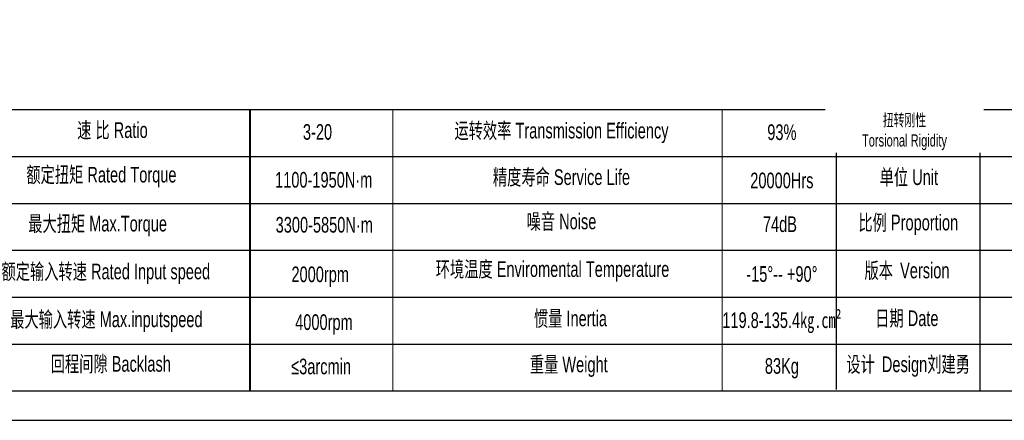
# Model space of a CAD drawing. Header units: millimetres. Extents: x 11380 to 12832, y -6962 to -5935.
# Tile 2 of 6: x 11673 to 12254, y -6962 to -6726. Entities that reach past the tile are written whole.
import ezdxf

# ---------------------------------------------------------------- set-up
doc = ezdxf.new("R2010")
doc.units = ezdxf.units.MM
doc.layers.get('0').update_dxf_attribs({"lineweight": 40})
doc.layers.add('SLD-0', color=7, linetype='Continuous', lineweight=18)
doc.layers.add('图框_外框线', color=7, linetype='Continuous')
doc.styles.add('标准', font='arial.ttf', dxfattribs={"width": 0.667})

msp = doc.modelspace()

# ---------------------------------------------------------------- linework, layer by layer
msp.add_line((11808.774, -6778.729), (11808.774, -6944.729))
at = {"layer": 'SLD-0'}
for p, q in [((11893.196, -6778.729), (11893.196, -6944.681)), ((12087.496, -6778.729), (12087.496, -6944.7))]:
    msp.add_line(p, q, dxfattribs=at)
at = {"layer": '图框_外框线'}
for p, q in [((11508.335, -6778.729), (12815.008, -6778.729)), ((12154.653, -6778.729), (12154.653, -6943.78)), ((12239.44, -6778.729), (12239.44, -6944.7)), ((11633.556, -6806.421), (12367.933, -6806.421)), ((11508.335, -6834.114), (12815.008, -6834.114)), ((11633.556, -6861.806), (12815.008, -6861.806)), ((11633.556, -6889.499), (12815.008, -6889.499)), ((11633.556, -6917.191), (12815.008, -6917.191))]:
    msp.add_line(p, q, dxfattribs=at)
at = {"layer": '图框_外框线', "color": 3}
msp.add_lwpolyline([(11380.052, -6961.989), (12832.297, -6961.989), (12832.297, -5935.044), (11380.052, -5935.044)], close=True, dxfattribs=at)
at = {"layer": '图框_外框线', "color": 3, "lineweight": 25}
msp.add_lwpolyline([(11466.495, -6944.7), (12815.008, -6944.7), (12815.008, -5952.333), (11466.495, -5952.333)], close=True, dxfattribs=at)

# ---------------------------------------------------------------- texts
at = {"layer": 'SLD-0', "color": 1, "char_height": 9.2308, "attachment_point": 2, "style": '标准'}
for s, insert, width in [('速 比 Ratio', (11727.73, -6786.344), 75.42406), ('\\pxqc;3-20', (11848.705, -6787.408), 39.24744), ('运转效率 Transmission Efficiency', (11992.623, -6786.627), 156.86412), ('93%', (12122.639, -6787.57), 118.04981), ('额定扭矩 Rated Torque', (11721.242, -6812.603), 163.89035), ('精度寿命 Service Life', (11992.623, -6814.061), 123.12718), ('单位 Unit', (12197.548, -6814.097), 118.04981), ('1100-1950N·m', (11852.366, -6815.63), 77.07135), ('20000Hrs', (12122.639, -6816.02), 118.04981), ('最大扭矩 Max.Torque', (11718.971, -6841.456), 108.96045), ('3300-5850N·m', (11852.693, -6842.145), 91.80453), ('噪音 Noise', (11992.623, -6840.172), 81.45213), ('74dB', (12121.502, -6841.787), 60.91243), ('比例 Proportion', (12197.21, -6840.804), 79.48331), ('额定输入转速 Rated Input speed', (11723.837, -6869.661), 144.86218), ('2000rpm', (11850.301, -6871.34), 63.60397), ('环境温度 Enviromental Temperature', (11987.331, -6868.267), 155.54107), ('-15%%D-- +90%%D', (12122.639, -6871.142), 79.18438), ('{\\fSimSun|b0|i0|c134|p2;版本 }Version', (12196.45, -6869.074), 118.04981), ('最大输入转速 Max.inputspeed ', (11724.162, -6897.866), 145.69904), ('4000rpm', (11852.504, -6899.526), 201.83895), ('惯量 Inertia', (11997.915, -6897.353), 83.39339), ('119.8-135.4{\\f宋体|b0|i0|c134|p2;kg.cm²}', (12122.639, -6898.357), 62.43199), ('日期 Date', (12196.358, -6897.241), 118.04981), ('回程间隙 Backlash', (11726.757, -6924.126), 118.139), ('重量 Weight', (11996.922, -6924.456), 71.77692), ('{\\f宋体|b0|i0|c134|p2;设计 }Design{\\f宋体|b0|i0|c134|p2;刘建勇}', (12197.117, -6924.356), 118.04981), ('≤3arcmin ', (11850.816, -6925.655), 71.0078), ('83Kg', (12122.639, -6925.351), 61.76194)]:
    msp.add_mtext(s, dxfattribs=dict(at, insert=insert, width=width))

# ---------------------------------------------------------------- next in the draw order: texts
at = {"layer": 'SLD-0', "color": 1, "insert": (12194.952, -6781.433), "char_height": 7.2, "width": 86.32362, "attachment_point": 2, "style": '标准', "bg_fill": 2}
msp.add_mtext('{\\f宋体|b0|i0|c134|p2;\\W0.65;扭转刚性 \\P\\fArial|b0|i0|c0|p34;Torsional Rigidity}', dxfattribs=at)

# ---------------------------------------------------------------- next in the draw order: texts
at = {"layer": 'SLD-0', "color": 1, "insert": (12300.539, -6787.991), "char_height": 9.2308, "width": 118.04981, "attachment_point": 2, "style": '标准', "bg_fill": 2}
msp.add_mtext('{\\T1.1;210 N.m/arcmin}', dxfattribs=at)

doc.saveas('drawing.dxf')
